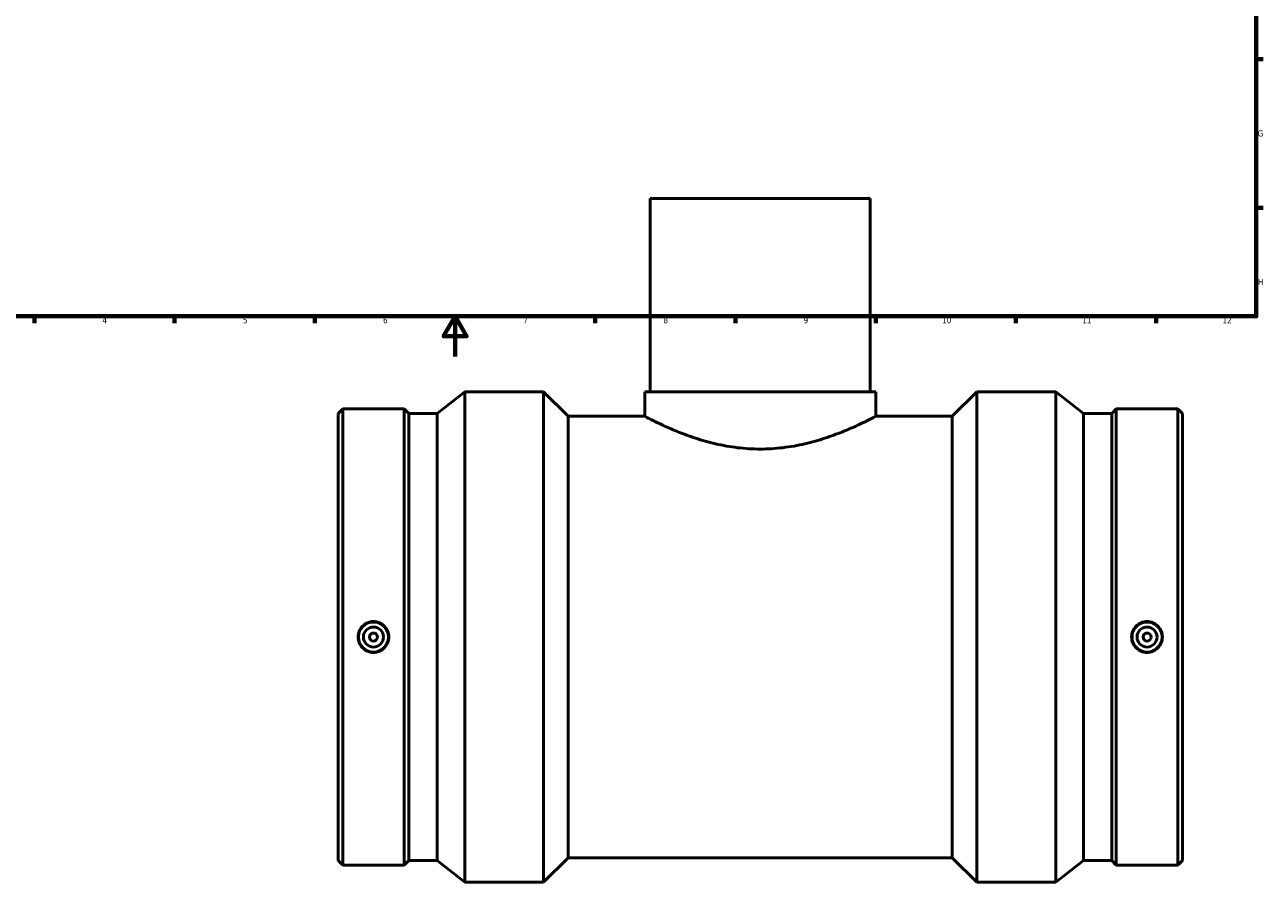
# Model space of a CAD drawing. Header units: millimetres. Extents: x -366 to 1563, y -263 to 1241.
# Tile 2 of 7: x 205 to 824, y -263 to 166. Entities that reach past the tile are written whole.
import ezdxf

# ---------------------------------------------------------------- set-up
doc = ezdxf.new("R2010")
doc.units = ezdxf.units.MM
doc.layers.add('Border (ANSI)', color=7, linetype='Continuous', lineweight=70)
doc.layers.add('Visible (ANSI)', color=7, linetype='Continuous', lineweight=50)
doc.styles.add('Note Text (ANSI)', font='tahoma.ttf')

# ---------------------------------------------------------------- blocks, each defined once
blk = doc.blocks.new('Borders Default Border')
at = {"layer": 'Border (ANSI)'}
for p, q in [((821, 148.5), (824.45, 148.5)), ((821, 74.25), (824.45, 74.25)), ((210.25, 20), (210.25, 16.55)), ((280.33, 20), (280.33, 16.55)), ((350.42, 20), (350.42, 16.55)), ((490.58, 20), (490.58, 16.55)), ((560.67, 20), (560.67, 16.55)), ((630.75, 20), (630.75, 16.55)), ((700.83, 20), (700.83, 16.55)), ((770.92, 20), (770.92, 16.55))]:
    blk.add_line(p, q, dxfattribs=at)
at = {"layer": 'Border (ANSI)', "flags": 128}
for points in [[(20, 20), (20, 574), (821, 574), (821, 20), (20, 20)], [(420.5, 0), (420.5, 20), (414.73, 10), (426.27, 10), (420.5, 20)]]:
    blk.add_lwpolyline(points, dxfattribs=at)
at = {"layer": 'Border (ANSI)', "color": 230, "true_color": 0xff0080, "attachment_point": 7, "style": 'Note Text (ANSI)'}
for s, insert, char_height in [('G', (821.66, 109.79), 3.05), ('H', (821.81, 35.6), 3.05), ('4', (244.23, 16.55), 3.05), ('5', (314.48, 16.49), 3.05), ('6', (384.49, 16.49), 3.05), ('7', (454.6, 16.55), 3.05), ('8', (524.63, 16.48), 3.05), ('9', (594.7, 16.49), 3.05), ('10', (663.96, 16.49), 3.048), ('11', (734.04, 16.55), 3.048), ('12', (804.13, 16.55), 3.048)]:
    blk.add_mtext(s, dxfattribs=dict(at, insert=insert, char_height=char_height))

msp = doc.modelspace()

# ---------------------------------------------------------------- linework, layer by layer
at = {"layer": 'Visible (ANSI)'}
for p, q in [((628.031, 78.779), (518.031, 78.779)), ((518.031, 78.779), (518.031, -17.721)), ((628.031, 78.779), (628.031, -17.721)), ((411.498, -28.575), (425.331, -17.721)), ((425.331, -262.721), (425.331, -17.721)), ((425.331, -17.721), (464.776, -17.721)), ((464.776, -262.721), (464.776, -17.721)), ((477.026, -29.971), (464.776, -17.721)), ((515.281, -17.721), (630.781, -17.721)), ((515.281, -17.721), (515.281, -29.971)), ((630.781, -17.721), (630.781, -29.971)), ((669.036, -29.971), (681.286, -17.721)), ((681.286, -262.721), (681.286, -17.721)), ((681.286, -17.721), (720.731, -17.721)), ((720.731, -262.721), (720.731, -17.721)), ((734.565, -28.575), (720.731, -17.721)), ((362.031, -28.575), (364.31, -26.296)), ((362.031, -251.868), (362.031, -28.575)), ((364.31, -254.146), (364.31, -26.296)), ((364.31, -26.296), (395.086, -26.296)), ((395.086, -254.146), (395.086, -26.296)), ((397.365, -28.575), (395.086, -26.296)), ((397.365, -251.868), (397.365, -28.575)), ((397.365, -28.575), (411.498, -28.575)), ((411.498, -251.868), (411.498, -28.575)), ((477.026, -250.471), (477.026, -29.971)), ((477.026, -29.971), (515.281, -29.971)), ((630.781, -29.971), (669.036, -29.971)), ((669.036, -250.471), (669.036, -29.971)), ((734.565, -251.868), (734.565, -28.575)), ((734.565, -28.575), (748.698, -28.575)), ((748.698, -28.575), (750.976, -26.296)), ((748.698, -251.868), (748.698, -28.575)), ((750.976, -254.146), (750.976, -26.296)), ((750.976, -26.296), (781.753, -26.296)), ((781.753, -254.146), (781.753, -26.296)), ((784.031, -28.575), (781.753, -26.296)), ((784.031, -251.868), (784.031, -28.575)), ((362.031, -251.868), (364.31, -254.146)), ((397.365, -251.868), (395.086, -254.146)), ((397.365, -251.868), (411.498, -251.868)), ((411.498, -251.868), (425.331, -262.721)), ((477.026, -250.471), (464.776, -262.721)), ((477.026, -250.471), (669.036, -250.471)), ((669.036, -250.471), (681.286, -262.721)), ((734.565, -251.868), (720.731, -262.721)), ((734.565, -251.868), (748.698, -251.868)), ((748.698, -251.868), (750.976, -254.146)), ((784.031, -251.868), (781.753, -254.146)), ((364.31, -254.146), (395.086, -254.146)), ((750.976, -254.146), (781.753, -254.146)), ((425.331, -262.721), (464.776, -262.721)), ((681.286, -262.721), (720.731, -262.721))]:
    msp.add_line(p, q, dxfattribs=at)
for centre, radius in [((379.698, -140.221), 7.5), ((379.698, -140.221), 5), ((766.365, -140.221), 7.5), ((766.365, -140.221), 5), ((379.698, -140.221), 2), ((766.365, -140.221), 2)]:
    msp.add_circle(centre, radius, dxfattribs=at)
for points, knots in [([(630.781, -29.971), (630.781, -29.971), (630.42, -30.162), (628.922, -30.936), (627.787, -31.518), (624.816, -32.983), (622.978, -33.867), (618.763, -35.78), (616.386, -36.808), (611.339, -38.821), (608.484, -39.881), (602.252, -41.909), (598.876, -42.876), (591.793, -44.513), (588.079, -45.182), (580.556, -46.079), (576.746, -46.306), (569.317, -46.306), (565.507, -46.079), (557.984, -45.182), (554.27, -44.513), (547.187, -42.876), (543.81, -41.909), (537.579, -39.881), (534.724, -38.821), (529.676, -36.808), (527.299, -35.78), (523.084, -33.867), (521.247, -32.983), (518.276, -31.518), (517.141, -30.936), (515.643, -30.162), (515.281, -29.971), (515.281, -29.971)], [8.899756, 8.899756, 8.899756, 8.899756, 10.0103438, 10.0103438, 11.1209316, 11.1209316, 12.2315194, 12.2315194, 13.3421072, 13.3421072, 14.4564584, 14.4564584, 15.5708096, 15.5708096, 16.6851608, 16.6851608, 17.7995121, 17.7995121, 18.9138633, 18.9138633, 20.0282145, 20.0282145, 21.1425657, 21.1425657, 22.2569169, 22.2569169, 23.3675047, 23.3675047, 24.4780925, 24.4780925, 25.5886803, 25.5886803, 26.6992681, 26.6992681, 26.6992681, 26.6992681]), ([(379.698, -132.517), (380.664, -132.517), (381.695, -132.711), (383.589, -133.499), (384.453, -134.094), (385.815, -135.463), (386.405, -136.328), (387.187, -138.225), (387.379, -139.255), (387.379, -141.187), (387.187, -142.218), (386.405, -144.114), (385.815, -144.98), (384.453, -146.349), (383.589, -146.943), (381.695, -147.731), (380.664, -147.926), (378.731, -147.926), (377.701, -147.731), (375.807, -146.943), (374.943, -146.349), (373.58, -144.98), (372.991, -144.114), (372.209, -142.218), (372.016, -141.187), (372.016, -139.255), (372.209, -138.225), (372.991, -136.328), (373.58, -135.463), (374.943, -134.094), (375.807, -133.499), (377.701, -132.711), (378.731, -132.517), (379.698, -132.517)], [0, 0, 0, 0, 0.2899767, 0.2899767, 0.5799533, 0.5799533, 0.8697332, 0.8697332, 1.1595131, 1.1595131, 1.449293, 1.449293, 1.7390729, 1.7390729, 2.0290495, 2.0290495, 2.3190262, 2.3190262, 2.6090028, 2.6090028, 2.8989795, 2.8989795, 3.1887594, 3.1887594, 3.4785393, 3.4785393, 3.7683192, 3.7683192, 4.0580991, 4.0580991, 4.3480757, 4.3480757, 4.6380524, 4.6380524, 4.6380524, 4.6380524]), ([(766.365, -147.926), (765.398, -147.926), (764.367, -147.731), (762.473, -146.943), (761.609, -146.349), (760.247, -144.98), (759.657, -144.114), (758.875, -142.218), (758.683, -141.187), (758.683, -139.255), (758.875, -138.225), (759.657, -136.328), (760.247, -135.463), (761.609, -134.094), (762.473, -133.499), (764.367, -132.711), (765.398, -132.517), (767.331, -132.517), (768.362, -132.711), (770.256, -133.499), (771.12, -134.094), (772.482, -135.463), (773.072, -136.328), (773.854, -138.225), (774.046, -139.255), (774.046, -141.187), (773.854, -142.218), (773.072, -144.114), (772.482, -144.98), (771.12, -146.349), (770.256, -146.943), (768.362, -147.731), (767.331, -147.926), (766.365, -147.926)], [0, 0, 0, 0, 0.2899767, 0.2899767, 0.5799533, 0.5799533, 0.8697332, 0.8697332, 1.1595131, 1.1595131, 1.449293, 1.449293, 1.7390729, 1.7390729, 2.0290495, 2.0290495, 2.3190262, 2.3190262, 2.6090028, 2.6090028, 2.8989795, 2.8989795, 3.1887594, 3.1887594, 3.4785393, 3.4785393, 3.7683192, 3.7683192, 4.0580991, 4.0580991, 4.3480757, 4.3480757, 4.6380524, 4.6380524, 4.6380524, 4.6380524])]:
    msp.add_open_spline(points, degree=3, knots=knots, dxfattribs=at)

# ---------------------------------------------------------------- block references
msp.add_blockref('Borders Default Border', (0, 0))

doc.saveas('drawing.dxf')
